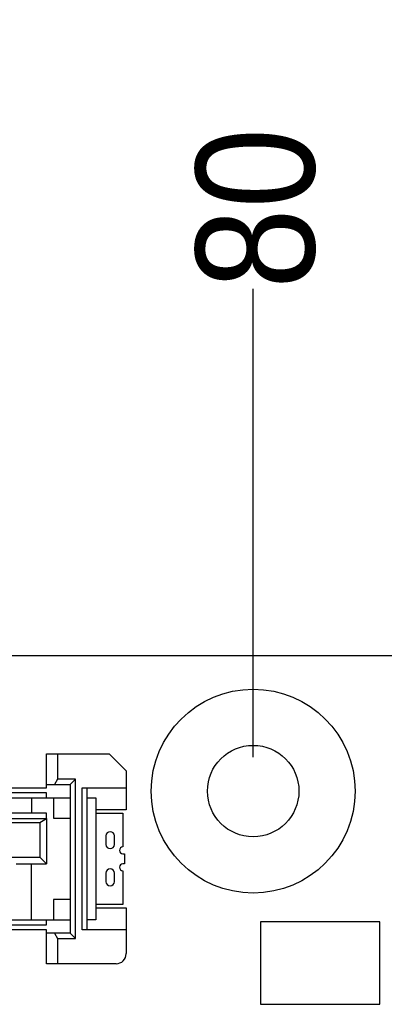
# Model space of a CAD drawing. Extents: x 25 to 408, y 76 to 219.
# Tile 20 of 21: x 353 to 364, y 183 to 212. Entities that reach past the tile are written whole.
import ezdxf

# ---------------------------------------------------------------- set-up
doc = ezdxf.new("R2010")
doc.units = 0
doc.layers.add('尺寸線', color=2, linetype='CONTINUOUS')
doc.layers.add('粗實線', color=7, linetype='CONTINUOUS')
doc.styles.add('SLDTEXTSTYLE0', font='GOTHIC.TTF', dxfattribs={"width": 0.913})
doc.dimstyles.new('SLDDIMSTYLE1', dxfattribs={"dimtxt": 3.5, "dimasz": 3.556, "dimexe": 0, "dimexo": 0.0625, "dimgap": 0.875, "dimtad": 0, "dimtih": 1, "dimtoh": 1, "dimrnd": 1e-09, "dimzin": 12, "dimtxsty": 'SLDTEXTSTYLE0', "dimblk1": 'NONE', "dimblk2": 'NONE', "dimsah": 1, "dimcen": 0.09, "dimazin": 3, "dimtfac": 1, "dimtofl": 0, "dimtmove": 0, "dimatfit": 3, "dimtolj": 1, "dimtzin": 12})

# ---------------------------------------------------------------- blocks, each defined once
blk = doc.blocks.new('_D_24')
at = {"layer": '尺寸線'}
blk.add_line((360.37, 190.426), (360.37, 204.26), dxfattribs=at)
at = {"layer": '尺寸線', "insert": (358.677, 204.26), "char_height": 3.5, "attachment_point": 1, "rotation": 90, "style": 'SLDTEXTSTYLE0'}
blk.add_mtext('80', dxfattribs=at)
blk = doc.blocks.new('_NONE')
blk = doc.blocks.new('_D_25')
at = {"layer": '尺寸線'}
blk.add_line((405.37, 192.426), (405.37, 204.26), dxfattribs=at)
at = {"layer": '尺寸線', "insert": (403.677, 204.26), "char_height": 3.5, "attachment_point": 1, "rotation": 90, "style": 'SLDTEXTSTYLE0'}
blk.add_mtext('125', dxfattribs=at)

msp = doc.modelspace()

# ---------------------------------------------------------------- linework, layer by layer
at = {"layer": '粗實線'}
for p, q in [((403.37, 193.426), (282.37, 193.426)), ((354.27, 189.626), (354.27, 190.526)), ((354.27, 190.526), (354.587, 190.526)), ((354.587, 190.526), (354.587, 189.776)), ((354.587, 190.526), (356.12, 190.526)), ((356.12, 190.526), (356.62, 190.026)), ((356.62, 190.026), (356.62, 189.526)), ((354.27, 189.626), (354.5, 189.626)), ((354.27, 189.526), (354.27, 189.626)), ((354.587, 189.776), (354.5, 189.626)), ((354.5, 189.626), (354.97, 189.626)), ((355.12, 189.776), (354.587, 189.776)), ((355.12, 189.776), (354.97, 189.626)), ((354.97, 189.626), (354.97, 185.226)), ((355.12, 185.076), (355.12, 189.776)), ((352.27, 189.526), (354.27, 189.526)), ((354.27, 189.376), (352.27, 189.376)), ((354.27, 189.226), (354.27, 189.376)), ((355.32, 189.526), (356.62, 189.526)), ((355.32, 185.326), (355.32, 189.526)), ((355.47, 185.326), (355.47, 189.526)), ((356.62, 189.526), (356.62, 188.876)), ((352.27, 189.226), (354.27, 189.226)), ((353.82, 189.226), (353.82, 188.776)), ((354.27, 189.226), (354.97, 189.226)), ((354.47, 189.226), (354.47, 188.626)), ((355.47, 189.226), (355.72, 189.226)), ((355.72, 189.226), (355.72, 185.626)), ((354.27, 188.776), (297.17, 188.776)), ((354.27, 188.616), (354.27, 188.776)), ((356.62, 188.876), (355.72, 188.876)), ((355.72, 188.776), (356.52, 188.776)), ((356.52, 188.776), (356.52, 187.776)), ((297.17, 188.616), (354.27, 188.616)), ((297.37, 188.501), (354.07, 188.501)), ((354.07, 188.501), (354.27, 188.616)), ((354.07, 188.501), (354.07, 187.476)), ((354.27, 188.616), (354.27, 187.276)), ((354.47, 188.626), (354.97, 188.626)), ((356.02, 188.101), (356.02, 187.851)), ((356.27, 187.851), (356.27, 188.101)), ((356.52, 187.576), (356.57, 187.576)), ((356.57, 187.576), (356.57, 187.276)), ((353.17, 187.476), (354.07, 187.476)), ((354.07, 187.476), (354.27, 187.276)), ((353.37, 187.276), (354.27, 187.276)), ((353.82, 185.626), (353.82, 187.276)), ((356.02, 187.001), (356.02, 186.751)), ((356.27, 186.751), (356.27, 187.001)), ((356.57, 187.276), (356.52, 187.276)), ((356.52, 187.076), (356.52, 186.076)), ((354.97, 186.226), (354.47, 186.226)), ((354.47, 186.226), (354.47, 185.626)), ((356.52, 186.076), (355.72, 186.076)), ((355.72, 185.976), (356.62, 185.976)), ((356.62, 185.976), (356.62, 185.326)), ((352.27, 185.626), (354.27, 185.626)), ((354.27, 185.476), (354.27, 185.626)), ((354.27, 185.626), (354.97, 185.626)), ((355.72, 185.626), (355.47, 185.626)), ((360.589, 185.563), (360.589, 183.129)), ((364.107, 185.563), (360.589, 185.563)), ((364.107, 183.129), (364.107, 185.563)), ((352.27, 185.476), (354.27, 185.476)), ((354.27, 185.326), (352.27, 185.326)), ((354.27, 185.226), (354.27, 185.326)), ((356.62, 185.326), (355.32, 185.326)), ((356.62, 185.326), (356.62, 184.626)), ((354.5, 185.226), (354.27, 185.226)), ((354.27, 184.326), (354.27, 185.226)), ((354.5, 185.226), (354.587, 185.076)), ((354.97, 185.226), (354.5, 185.226)), ((354.587, 185.076), (354.587, 184.326)), ((354.587, 185.076), (355.12, 185.076)), ((354.97, 185.226), (355.12, 185.076)), ((354.587, 184.326), (354.27, 184.326)), ((356.32, 184.326), (354.587, 184.326)), ((360.589, 183.129), (364.107, 183.129))]:
    msp.add_line(p, q, dxfattribs=at)
for radius in [3.01, 1.35]:
    msp.add_circle((360.37, 189.426), radius, dxfattribs=at)
for centre, radius, start, end in [((356.145, 188.101), 0.125, 360, 180), ((356.145, 187.851), 0.125, 180, 0), ((356.52, 187.676), 0.1, 90, 270), ((356.145, 187.001), 0.125, 0, 180), ((356.52, 187.176), 0.1, 90, 270), ((356.145, 186.751), 0.125, 180, 360), ((356.32, 184.626), 0.3, 270, 0)]:
    msp.add_arc(centre, radius, start, end, dxfattribs=at)

# ---------------------------------------------------------------- dimensions: what is measured, and where the dimension line sits
at = {"layer": '尺寸線'}
for feature_location, offset, picture, middle in [((405.37, 191.426), (0, 12.834), '_D_25', (405.37, 208.139)), ((360.37, 189.426), (0, 14.834), '_D_24', (360.37, 206.846))]:
    dim = msp.add_ordinate_dim(feature_location=feature_location, offset=offset, dtype=1, origin=(280.37, 191.426), dimstyle='SLDDIMSTYLE1', dxfattribs=at)
    dim.commit()
    dim.dimension.update_dxf_attribs({"geometry": picture, "text_midpoint": middle})

doc.saveas('drawing.dxf')
